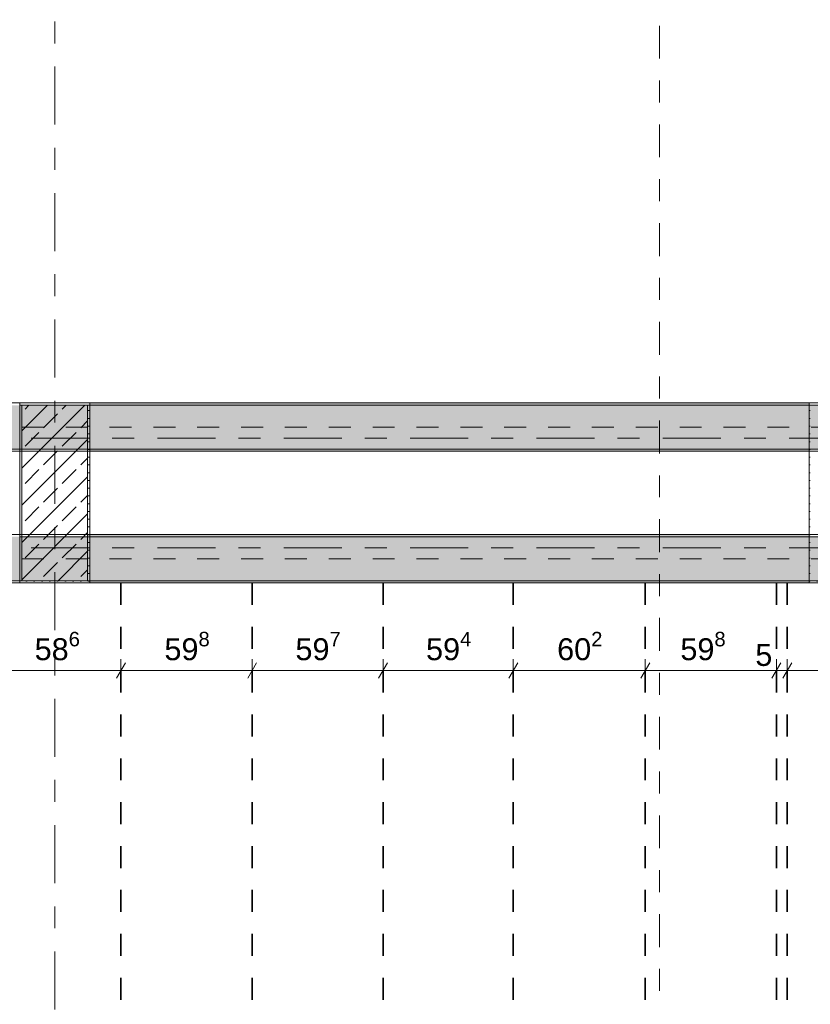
# Model space of a CAD drawing. Header units: metres. Extents: x -3.6 to 84.5, y -11 to 16.8.
# Tile 42 of 225: x 7.6 to 11.2, y 3.3 to 7.8. Entities that reach past the tile are written whole.
import ezdxf

# ---------------------------------------------------------------- set-up
doc = ezdxf.new("R2010")
doc.units = ezdxf.units.M
doc.header["$MEASUREMENT"] = 0
for name, pattern in [('Achse', [0.2, 0.1, -0.05, 0, -0.05]), ('Schnittlinie', [0.3, 0.15, -0.075, 0, -0.075]), ('Strichlinie doppelt', [0.546806, 0.264583, -0.105833, 0.070556, -0.105833])]:
    doc.linetypes.add(name, pattern=pattern)
for name, color, linetype in [('155 - Bemaßung_ Beschriftung.Ausbau - Deckenelemente', 7, 'Continuous'), ('201a - Marker.Schnitt - optisch Grundriss', 7, 'Continuous'), ('451 - Universal.Achsen Raster', 7, 'Continuous'), ('607 - Struktur.Stütze', 7, 'Continuous'), ('608 - Struktur.Träger', 7, 'Continuous')]:
    doc.layers.add(name, color=color, linetype=linetype)
doc.styles.add('ERSTELLTER_STIL_2', font='txt')
doc.dimstyles.new('ERSTELLTER_STIL__1', dxfattribs={"dimtxt": 0.1, "dimasz": 0.0532, "dimexe": 0.18, "dimexo": 0.0625, "dimgap": 0, "dimtad": 1, "dimtih": 1, "dimtoh": 1, "dimzin": 0, "dimdsep": 46, "dimtxsty": 'ERSTELLTER_STIL_2', "dimblk": 'ARROWHEAD_2', "dimblk1": 'ARROWHEAD_2', "dimblk2": 'ARROWHEAD_2', "dimcen": 0.09, "dimse1": 1, "dimse2": 1, "dimclrd": 7, "dimclre": 7, "dimclrt": 7, "dimazin": 0, "dimtfac": 1, "dimtdec": 4, "dimtmove": 0, "dimatfit": 3, "dimfxl": 1, "dimtolj": 1, "dimtzin": 0, "dimarcsym": 0})
pattern_1 = [(45, (0, 0), (-0.08485281, 0.08485281), []), (45, (-0.04243, 0.04243), (-0.08485281, 0.08485281), [0.09, -0.03])]
pattern_2 = [(45, (0, 0), (-0.01767767, 0.01767767), [0, -0.025])]

# ---------------------------------------------------------------- blocks, each defined once
blk = doc.blocks.new('*D151')
at = {"layer": '155 - Bemaßung_ Beschriftung.Ausbau - Deckenelemente', "color": 7, "linetype": 'Continuous', "lineweight": 5}
for p, q in [((6.8032, 4.825), (6.7628, 4.755)), ((6.783, 4.7375), (6.783, 4.8425)), ((7.3992, 4.825), (7.3588, 4.755)), ((7.379, 4.7375), (7.379, 4.8425)), ((6.783, 4.79), (7.379, 4.79))]:
    blk.add_line(p, q, dxfattribs=at)
at = {"layer": '155 - Bemaßung_ Beschriftung.Ausbau - Deckenelemente', "color": 7, "lineweight": 5, "char_height": 0.1, "attachment_point": 7, "style": 'ERSTELLTER_STIL_2'}
for s, insert in [('\\A1;{\\pql;\\fArial|b0|i0|c0|p38;59\\fArial|b0|i0|c0|p38;\\A1{\\H.66x;\\S6^  ;}}', (6.9171, 4.8083)), ('\\A1;{\\pql;\\fArial|b0|i0|c0|p38;6\\fArial|b0|i0|c0|p38;\\A1{\\H.66x;\\S7^  ;}}', (7.2328, 4.8083))]:
    blk.add_mtext(s, dxfattribs=dict(at, insert=insert))
blk = doc.blocks.new('ARROWHEAD_2')
at = {"color": 0, "linetype": 'Continuous', "lineweight": 0}
for p, q in [((0, 0), (-1, 0)), ((-0.378, -0.655), (0.378, 0.655))]:
    blk.add_line(p, q, dxfattribs=at)
blk = doc.blocks.new('*D153')
at = {"layer": '155 - Bemaßung_ Beschriftung.Ausbau - Deckenelemente', "color": 7, "linetype": 'Continuous', "lineweight": 5}
for p, q in [((7.4662, 4.825), (7.4258, 4.755)), ((7.446, 4.7375), (7.446, 4.8425)), ((8.0522, 4.825), (8.0118, 4.755)), ((8.032, 4.7375), (8.032, 4.8425)), ((7.446, 4.79), (8.032, 4.79))]:
    blk.add_line(p, q, dxfattribs=at)
at = {"layer": '155 - Bemaßung_ Beschriftung.Ausbau - Deckenelemente', "color": 7, "lineweight": 5, "insert": (7.6381, 4.8083), "char_height": 0.1, "attachment_point": 7, "style": 'ERSTELLTER_STIL_2'}
blk.add_mtext('\\A1;{\\pql;\\fArial|b0|i0|c0|p38;58\\fArial|b0|i0|c0|p38;\\A1{\\H.66x;\\S6^  ;}}', dxfattribs=at)
blk = doc.blocks.new('*D154')
at = {"layer": '155 - Bemaßung_ Beschriftung.Ausbau - Deckenelemente', "color": 7, "linetype": 'Continuous', "lineweight": 5}
for p, q in [((8.0522, 4.825), (8.0118, 4.755)), ((8.032, 4.7375), (8.032, 4.8425)), ((8.6502, 4.825), (8.6098, 4.755)), ((8.63, 4.7375), (8.63, 4.8425)), ((8.032, 4.79), (8.63, 4.79))]:
    blk.add_line(p, q, dxfattribs=at)
at = {"layer": '155 - Bemaßung_ Beschriftung.Ausbau - Deckenelemente', "color": 7, "lineweight": 5, "insert": (8.2301, 4.8083), "char_height": 0.1, "attachment_point": 7, "style": 'ERSTELLTER_STIL_2'}
blk.add_mtext('\\A1;{\\pql;\\fArial|b0|i0|c0|p38;59\\fArial|b0|i0|c0|p38;\\A1{\\H.66x;\\S8^  ;}}', dxfattribs=at)
blk = doc.blocks.new('*D155')
at = {"layer": '155 - Bemaßung_ Beschriftung.Ausbau - Deckenelemente', "color": 7, "linetype": 'Continuous', "lineweight": 5}
for p, q in [((8.6502, 4.825), (8.6098, 4.755)), ((8.63, 4.7375), (8.63, 4.8425)), ((9.2472, 4.825), (9.2068, 4.755)), ((9.227, 4.7375), (9.227, 4.8425)), ((8.63, 4.79), (9.227, 4.79))]:
    blk.add_line(p, q, dxfattribs=at)
at = {"layer": '155 - Bemaßung_ Beschriftung.Ausbau - Deckenelemente', "color": 7, "lineweight": 5, "insert": (8.8276, 4.8083), "char_height": 0.1, "attachment_point": 7, "style": 'ERSTELLTER_STIL_2'}
blk.add_mtext('\\A1;{\\pql;\\fArial|b0|i0|c0|p38;59\\fArial|b0|i0|c0|p38;\\A1{\\H.66x;\\S7^  ;}}', dxfattribs=at)
blk = doc.blocks.new('*D156')
at = {"layer": '155 - Bemaßung_ Beschriftung.Ausbau - Deckenelemente', "color": 7, "linetype": 'Continuous', "lineweight": 5}
for p, q in [((9.2472, 4.825), (9.2068, 4.755)), ((9.227, 4.7375), (9.227, 4.8425)), ((9.8412, 4.825), (9.8008, 4.755)), ((9.821, 4.7375), (9.821, 4.8425)), ((9.227, 4.79), (9.821, 4.79))]:
    blk.add_line(p, q, dxfattribs=at)
at = {"layer": '155 - Bemaßung_ Beschriftung.Ausbau - Deckenelemente', "color": 7, "lineweight": 5, "insert": (9.4231, 4.8083), "char_height": 0.1, "attachment_point": 7, "style": 'ERSTELLTER_STIL_2'}
blk.add_mtext('\\A1;{\\pql;\\fArial|b0|i0|c0|p38;59\\fArial|b0|i0|c0|p38;\\A1{\\H.66x;\\S4^  ;}}', dxfattribs=at)
blk = doc.blocks.new('*D157')
at = {"layer": '155 - Bemaßung_ Beschriftung.Ausbau - Deckenelemente', "color": 7, "linetype": 'Continuous', "lineweight": 5}
for p, q in [((9.8412, 4.825), (9.8008, 4.755)), ((9.821, 4.7375), (9.821, 4.8425)), ((10.4432, 4.825), (10.4028, 4.755)), ((10.423, 4.7375), (10.423, 4.8425)), ((9.821, 4.79), (10.423, 4.79))]:
    blk.add_line(p, q, dxfattribs=at)
at = {"layer": '155 - Bemaßung_ Beschriftung.Ausbau - Deckenelemente', "color": 7, "lineweight": 5, "insert": (10.0211, 4.8083), "char_height": 0.1, "attachment_point": 7, "style": 'ERSTELLTER_STIL_2'}
blk.add_mtext('\\A1;{\\pql;\\fArial|b0|i0|c0|p38;60\\fArial|b0|i0|c0|p38;\\A1{\\H.66x;\\S2^  ;}}', dxfattribs=at)
blk = doc.blocks.new('*D158')
at = {"layer": '155 - Bemaßung_ Beschriftung.Ausbau - Deckenelemente', "color": 7, "linetype": 'Continuous', "lineweight": 5}
for p, q in [((10.4432, 4.825), (10.4028, 4.755)), ((10.423, 4.7375), (10.423, 4.8425)), ((11.0412, 4.825), (11.0008, 4.755)), ((11.021, 4.7375), (11.021, 4.8425)), ((10.423, 4.79), (11.021, 4.79))]:
    blk.add_line(p, q, dxfattribs=at)
at = {"layer": '155 - Bemaßung_ Beschriftung.Ausbau - Deckenelemente', "color": 7, "lineweight": 5, "char_height": 0.1, "attachment_point": 7, "style": 'ERSTELLTER_STIL_2'}
for s, insert in [('\\A1;{\\pql;\\fArial|b0|i0|c0|p38;59\\fArial|b0|i0|c0|p38;\\A1{\\H.66x;\\S8^  ;}}', (10.5831, 4.8083)), ('\\A1;{\\pql;\\fArial|b0|i0|c0|p38;5}', (10.9249, 4.81))]:
    blk.add_mtext(s, dxfattribs=dict(at, insert=insert))
blk = doc.blocks.new('*D159')
at = {"layer": '155 - Bemaßung_ Beschriftung.Ausbau - Deckenelemente', "color": 7, "linetype": 'Continuous', "lineweight": 5}
for p, q in [((11.0412, 4.825), (11.0008, 4.755)), ((11.021, 4.7375), (11.021, 4.8425)), ((11.0912, 4.825), (11.0508, 4.755)), ((11.071, 4.7375), (11.071, 4.8425)), ((11.021, 4.79), (11.071, 4.79))]:
    blk.add_line(p, q, dxfattribs=at)
blk = doc.blocks.new('*D160')
at = {"layer": '155 - Bemaßung_ Beschriftung.Ausbau - Deckenelemente', "color": 7, "linetype": 'Continuous', "lineweight": 5}
for p, q in [((11.0912, 4.825), (11.0508, 4.755)), ((11.071, 4.7375), (11.071, 4.8425)), ((11.6862, 4.825), (11.6458, 4.755)), ((11.666, 4.7375), (11.666, 4.8425)), ((11.071, 4.79), (11.666, 4.79))]:
    blk.add_line(p, q, dxfattribs=at)
at = {"layer": '155 - Bemaßung_ Beschriftung.Ausbau - Deckenelemente', "color": 7, "lineweight": 5, "insert": (11.2676, 4.8083), "char_height": 0.1, "attachment_point": 7, "style": 'ERSTELLTER_STIL_2'}
blk.add_mtext('\\A1;{\\pql;\\fArial|b0|i0|c0|p38;59\\fArial|b0|i0|c0|p38;\\A1{\\H.66x;\\S5^  ;}}', dxfattribs=at)

msp = doc.modelspace()

# ---------------------------------------------------------------- hatches: boundary and pattern name
at = {"layer": '607 - Struktur.Stütze', "linetype": 'Continuous', "lineweight": 0, "true_color": 0x000000}
h = msp.add_hatch(dxfattribs=at)
h.set_pattern_fill('Gips_0001', color=18, style=0, pattern_type=2)
h.set_pattern_definition(pattern_2)
h.paths.add_polyline_path([(7.57, 6.01), (7.57, 5.19), (7.89, 5.19), (7.89, 6.01)])
h.paths.add_polyline_path([(7.58, 5.2), (7.58, 6), (7.88, 6), (7.88, 5.2)], flags=0)
h = msp.add_hatch(dxfattribs=at)
h.set_pattern_fill('Beton__Stahlbeton_0001', color=18, style=0, pattern_type=2)
h.set_pattern_definition(pattern_1)
h.paths.add_polyline_path([(7.58, 5.2), (7.88, 5.2), (7.88, 6), (7.58, 6)])
h = msp.add_hatch(dxfattribs=at)
h.set_pattern_fill('Gips_0001', color=18, style=0, pattern_type=2)
h.set_pattern_definition(pattern_2)
h.paths.add_polyline_path([(11.17, 6.01), (11.17, 5.19), (11.49, 5.19), (11.49, 6.01), (11.3625, 6.01), (11.3625, 6), (11.48, 6), (11.48, 5.2), (11.18, 5.2), (11.18, 6), (11.2975, 6), (11.2975, 6.01)])
at = {"layer": '608 - Struktur.Träger', "linetype": 'Continuous', "lineweight": 0, "true_color": 0x000000}
h = msp.add_hatch(dxfattribs=at)
h.set_pattern_fill('Beton__Stahlbeton_0001', color=18, style=0, pattern_type=2)
h.set_pattern_definition(pattern_1)
h.paths.add_polyline_path([(0.69, 6), (0.38, 6), (0.38, 5.8), (0.69, 5.8), (7.57, 5.8), (7.89, 5.8), (11.17, 5.8), (11.49, 5.8), (14.86, 5.8), (15.02, 5.8), (18.37, 5.8), (18.69, 5.8), (22.04, 5.8), (22.2, 5.8), (25.57, 5.8), (25.89, 5.8), (32.77, 5.8), (33.09, 5.8), (36.46, 5.8), (36.6, 5.8), (39.97, 5.8), (40.29, 5.8), (47.17, 5.8), (47.49, 5.8), (54.37, 5.8), (54.69, 5.8), (58.06, 5.8), (58.195, 5.8), (61.57, 5.8), (61.88, 5.8), (61.88, 6), (61.57, 6), (54.69, 6), (54.37, 6), (50.9225, 6), (50.8575, 6), (47.49, 6), (47.17, 6), (40.29, 6), (39.97, 6), (33.09, 6), (32.77, 6), (25.89, 6), (25.57, 6), (18.69, 6), (18.37, 6), (11.49, 6), (11.17, 6), (7.89, 6), (7.57, 6)])
h = msp.add_hatch(dxfattribs=at)
h.set_pattern_fill('Gips_0001', color=18, style=0, pattern_type=2)
h.set_pattern_definition(pattern_2)
h.paths.add_polyline_path([(7.89, 6.01), (7.89, 6), (11.17, 6), (11.17, 6.01)])
h = msp.add_hatch(dxfattribs=at)
h.set_pattern_fill('Gips_0001', color=18, style=0, pattern_type=2)
h.set_pattern_definition(pattern_2)
h.paths.add_polyline_path([(7.89, 5.79), (11.17, 5.79), (11.17, 5.8), (7.89, 5.8)])
h = msp.add_hatch(dxfattribs=at)
h.set_pattern_fill('Beton__Stahlbeton_0001', color=18, style=0, pattern_type=2)
h.set_pattern_definition(pattern_1)
h.paths.add_polyline_path([(0.69, 5.4), (0.38, 5.4), (0.38, 5.2), (0.69, 5.2), (7.57, 5.2), (7.89, 5.2), (11.17, 5.2), (11.49, 5.2), (14.86, 5.2), (15.02, 5.2), (18.37, 5.2), (18.69, 5.2), (22.04, 5.2), (22.2, 5.2), (25.57, 5.2), (25.89, 5.2), (29.26, 5.2), (29.42, 5.2), (32.77, 5.2), (33.09, 5.2), (36.46, 5.2), (36.6, 5.2), (39.97, 5.2), (40.29, 5.2), (47.16, 5.2), (47.49, 5.2), (54.37, 5.2), (54.69, 5.2), (58.06, 5.2), (58.195, 5.2), (61.57, 5.2), (61.88, 5.2), (61.88, 5.4), (61.57, 5.4), (58.195, 5.4), (58.06, 5.4), (54.69, 5.4), (54.37, 5.4), (47.49, 5.4), (47.17, 5.4), (40.29, 5.4), (39.97, 5.4), (36.6, 5.4), (36.46, 5.4), (33.09, 5.4), (32.77, 5.4), (29.42, 5.4), (29.26, 5.4), (25.89, 5.4), (25.57, 5.4), (22.2, 5.4), (22.04, 5.4), (18.69, 5.4), (18.37, 5.4), (15.02, 5.4), (14.86, 5.4), (11.49, 5.4), (11.17, 5.4), (7.89, 5.4), (7.57, 5.4)])
h = msp.add_hatch(dxfattribs=at)
h.set_pattern_fill('Gips_0001', color=18, style=0, pattern_type=2)
h.set_pattern_definition(pattern_2)
h.paths.add_polyline_path([(11.17, 5.41), (7.89, 5.41), (7.89, 5.4), (11.17, 5.4)])
h = msp.add_hatch(dxfattribs=at)
h.set_pattern_fill('Gips_0001', color=18, style=0, pattern_type=2)
h.set_pattern_definition(pattern_2)
h.paths.add_polyline_path([(7.89, 5.2), (7.89, 5.19), (11.17, 5.19), (11.17, 5.2)])

# ---------------------------------------------------------------- linework, layer by layer
at = {"layer": '155 - Bemaßung_ Beschriftung.Ausbau - Deckenelemente', "color": 7, "linetype": 'Achse', "lineweight": 35}
for p, q in [((8.032, 5.19), (8.032, 0.71)), ((8.63, 5.19), (8.63, 0.71)), ((9.227, 5.19), (9.227, 0.71)), ((9.821, 5.19), (9.821, 0.71)), ((10.423, 5.19), (10.423, 0.71)), ((11.021, 5.19), (11.021, 0.71)), ((11.071, 5.19), (11.071, 0.71))]:
    msp.add_line(p, q, dxfattribs=at)
at = {"layer": '201a - Marker.Schnitt - optisch Grundriss', "color": 7, "linetype": 'Schnittlinie', "lineweight": 13}
msp.add_line((10.488, 14.48), (10.488, -0.78), dxfattribs=at)
at = {"layer": '451 - Universal.Achsen Raster', "color": 160, "linetype": 'Strichlinie doppelt', "lineweight": 9, "true_color": 0x3232ff}
for p, q in [((7.73, -10.585), (7.73, 16.355)), ((64.935, 5.85), (-3.175, 5.85)), ((64.935, 5.35), (-3.175, 5.35))]:
    msp.add_line(p, q, dxfattribs=at)
at = {"layer": '607 - Struktur.Stütze', "color": 7, "linetype": 'Continuous', "lineweight": 5, "flags": 128}
msp.add_lwpolyline([(7.57, 6.01), (7.57, 5.19), (7.89, 5.19), (7.89, 6.01)], close=True, dxfattribs=at)
at = {"layer": '607 - Struktur.Stütze', "color": 7, "linetype": 'Continuous', "lineweight": 13, "flags": 128}
msp.add_lwpolyline([(7.58, 5.2), (7.88, 5.2), (7.88, 6), (7.58, 6)], close=True, dxfattribs=at)
at = {"layer": '607 - Struktur.Stütze', "color": 7, "linetype": 'Continuous', "lineweight": 5, "flags": 128}
msp.add_lwpolyline([(11.2975, 6.01), (11.17, 6.01), (11.17, 5.19), (11.49, 5.19), (11.49, 6.01), (11.3625, 6.01)], dxfattribs=at)
at = {"layer": '608 - Struktur.Träger', "color": 7, "linetype": 'Continuous', "lineweight": 13}
for p, q in [((0.38, 6.01), (61.88, 6.01)), ((7.89, 6), (7.57, 6)), ((11.17, 6), (7.89, 6)), ((11.49, 6), (11.17, 6)), ((0.38, 5.79), (61.88, 5.79)), ((0.38, 5.41), (61.88, 5.41)), ((7.89, 5.4), (7.57, 5.4)), ((11.17, 5.4), (7.89, 5.4)), ((11.49, 5.4), (11.17, 5.4)), ((0.38, 5.19), (61.88, 5.19))]:
    msp.add_line(p, q, dxfattribs=at)
at = {"layer": '608 - Struktur.Träger', "color": 7, "linetype": 'Continuous', "lineweight": 5}
for p, q in [((7.89, 6.01), (7.89, 6)), ((11.17, 6.01), (7.89, 6.01)), ((11.17, 6.01), (11.17, 6)), ((7.89, 5.8), (7.89, 5.79)), ((11.17, 5.8), (11.17, 5.79)), ((11.17, 5.79), (7.89, 5.79)), ((7.89, 5.41), (7.89, 5.4)), ((11.17, 5.41), (7.89, 5.41)), ((11.17, 5.41), (11.17, 5.4)), ((7.89, 5.2), (7.89, 5.19)), ((11.17, 5.19), (7.89, 5.19)), ((11.17, 5.2), (11.17, 5.19))]:
    msp.add_line(p, q, dxfattribs=at)
at = {"layer": '608 - Struktur.Träger', "color": 7, "linetype": 'Achse', "lineweight": 9}
for p, q in [((0.38, 5.9), (61.88, 5.9)), ((0.38, 5.3), (61.88, 5.3))]:
    msp.add_line(p, q, dxfattribs=at)
at = {"layer": '608 - Struktur.Träger', "color": 7, "linetype": 'Continuous', "lineweight": 13, "flags": 128}
for points in [[(54.69, 5.8), (54.37, 5.8), (47.49, 5.8), (47.17, 5.8), (40.29, 5.8), (39.97, 5.8), (36.6, 5.8), (36.46, 5.8), (33.09, 5.8), (32.77, 5.8), (25.89, 5.8), (25.57, 5.8), (22.2, 5.8), (22.04, 5.8), (18.69, 5.8), (18.37, 5.8), (15.02, 5.8), (14.86, 5.8), (11.49, 5.8), (11.17, 5.8), (7.89, 5.8), (7.57, 5.8), (0.69, 5.8), (0.38, 5.8)], [(18.69, 5.2), (18.37, 5.2), (15.02, 5.2), (14.86, 5.2), (11.49, 5.2), (11.17, 5.2), (7.89, 5.2), (7.57, 5.2), (0.69, 5.2), (0.38, 5.2)]]:
    msp.add_lwpolyline(points, dxfattribs=at)

# ---------------------------------------------------------------- dimensions: what is measured, and where the dimension line sits
at = {"layer": '155 - Bemaßung_ Beschriftung.Ausbau - Deckenelemente', "color": 7, "linetype": 'Continuous', "lineweight": 5}
for base, p1, p2, picture, middle in [((7.379, 4.79), (6.783, 5.19), (7.379, 5.19), '*D151', (7.1284, 4.86)), ((8.032, 4.79), (7.446, 5.19), (8.032, 5.19), '*D153', (7.8494, 4.86)), ((8.63, 4.79), (8.032, 5.19), (8.63, 5.19), '*D154', (8.4414, 4.86)), ((9.227, 4.79), (8.63, 5.19), (9.227, 5.19), '*D155', (9.0389, 4.86)), ((9.821, 4.79), (9.227, 5.19), (9.821, 5.19), '*D156', (9.6344, 4.86)), ((10.423, 4.79), (9.821, 5.19), (10.423, 5.19), '*D157', (10.2324, 4.86)), ((11.021, 4.79), (10.423, 5.19), (11.021, 5.19), '*D158', (10.7944, 4.86)), ((11.666, 4.7899822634), (11.071, 5.1899822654), (11.666, 5.1899822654), '*D160', (11.4788662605, 4.8599822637)), ((11.071, 4.79), (11.021, 5.19), (11.071, 5.19), '*D159', (10.963, 4.86))]:
    dim = msp.add_linear_dim(base=base, p1=p1, p2=p2, dimstyle='ERSTELLTER_STIL__1', dxfattribs=at)
    dim.commit()
    dim.dimension.update_dxf_attribs({"geometry": picture, "text_midpoint": middle, "dimtype": 160})

doc.saveas('drawing.dxf')
